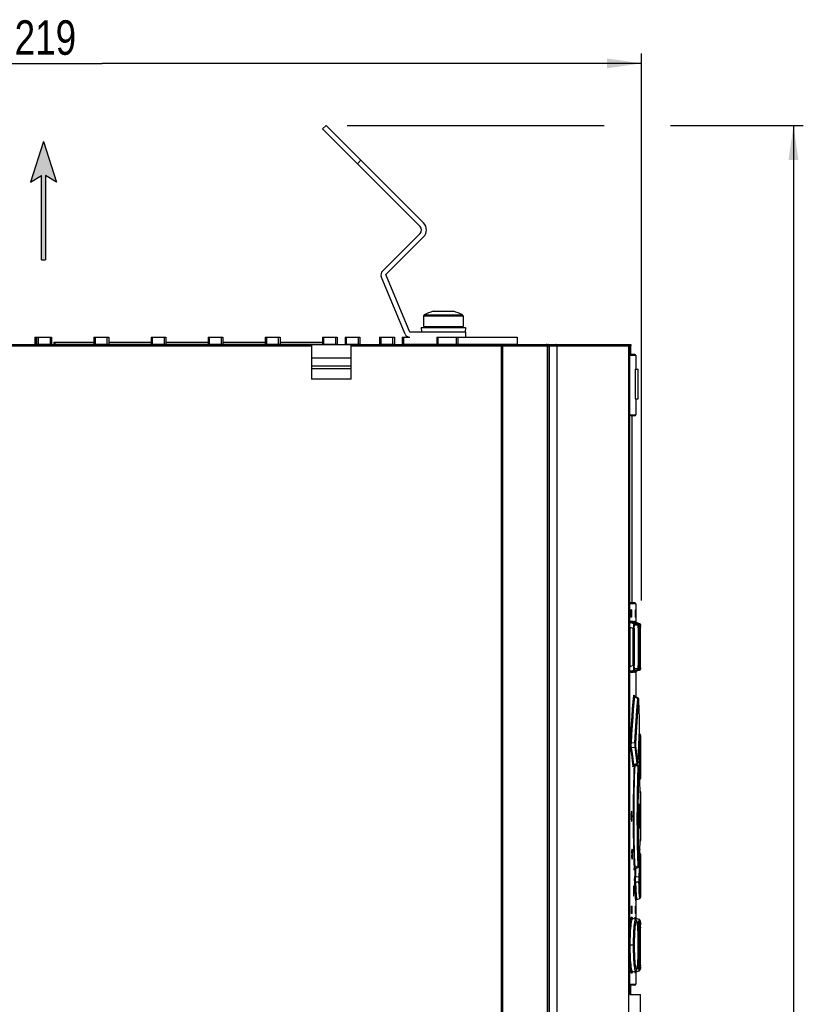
# Model space of a CAD drawing. Extents: x 0 to 594, y 0 to 420.
# Tile 13 of 37: x 260 to 339, y 205 to 305. Entities that reach past the tile are written whole.
import ezdxf

# ---------------------------------------------------------------- set-up
doc = ezdxf.new("R2010")
doc.units = 0
doc.header["$LTSCALE"] = 32.67
doc.layers.get('0').update_dxf_attribs({"linetype": 'CONTINUOUS'})
doc.styles.get("Standard").update_dxf_attribs({"font": 'txt', "width": 0.8})
doc.dimstyles.get("Standard").update_dxf_attribs({"dimtxt": 2.5, "dimasz": 2.5, "dimexe": 1.25, "dimexo": 0.625, "dimtad": 1, "dimcen": 2.5, "dimazin": 3, "dimtfac": 1, "dimtmove": 0, "dimatfit": 3})

# ---------------------------------------------------------------- blocks, each defined once
blk = doc.blocks.new('_FILLED')
at = {"color": 0, "linetype": 'BYBLOCK'}
blk.add_solid([(0, 0), (-1, 0.143), (-1, -0.143)], dxfattribs=at)
blk = doc.blocks.new('*D5')
at = {"color": 2, "linetype": 'CONTINUOUS'}
for p, q in [((213.473, 280.3), (213.473, 301.291)), ((322.973, 245.76), (322.973, 301.291)), ((213.473, 300.291), (268.223, 300.291)), ((322.973, 300.291), (268.223, 300.291))]:
    blk.add_line(p, q, dxfattribs=at)
at = {"color": 2, "linetype": 'CONTINUOUS', "xscale": 3.5, "yscale": 3.5, "zscale": 3.5, "rotation": 180}
blk.add_blockref('_FILLED', (213.473, 300.291), dxfattribs=at)
at = {"color": 2, "linetype": 'CONTINUOUS', "xscale": 3.5, "yscale": 3.5, "zscale": 3.5}
blk.add_blockref('_FILLED', (322.973, 300.291), dxfattribs=at)
at = {"color": 5, "linetype": 'CONTINUOUS', "width": 0.8}
blk.add_text('219', height=3.5, dxfattribs=at).set_placement((259.323, 301.166))
blk = doc.blocks.new('*D13')
at = {"color": 2, "linetype": 'CONTINUOUS'}
for p, q in [((293.082, 293.983), (319.189, 293.983)), ((325.897, 293.983), (339.393, 293.983)), ((338.393, 293.983), (338.393, 200.484)), ((338.393, 106.985), (338.393, 200.484)), ((254.704, 106.985), (339.393, 106.985))]:
    blk.add_line(p, q, dxfattribs=at)
at = {"color": 2, "linetype": 'CONTINUOUS', "xscale": 3.5, "yscale": 3.5, "zscale": 3.5}
for p, rotation in [((338.393, 293.983), 90), ((338.393, 106.985), 270)]:
    blk.add_blockref('_FILLED', p, dxfattribs=dict(at, rotation=rotation))
at = {"color": 5, "linetype": 'CONTINUOUS', "width": 0.8}
blk.add_text('374', height=3.5, rotation=90, dxfattribs=at).set_placement((337.518, 189.116))
blk = doc.blocks.new('ARROW_BL3', base_point=(262.253, 286.353))
at = {"color": 7, "linetype": 'CONTINUOUS'}
for p, q in [((262.253, 292.353), (260.937, 288.226)), ((262.253, 292.353), (263.57, 288.226)), ((260.937, 288.226), (262.054, 288.89)), ((262.054, 280.353), (262.054, 288.89)), ((262.453, 288.89), (262.453, 280.353)), ((263.57, 288.226), (262.453, 288.89)), ((262.054, 280.353), (262.453, 280.353))]:
    blk.add_line(p, q, dxfattribs=at)
for points in [[(260.937, 288.226), (262.253, 292.353), (262.054, 288.89)], [(262.054, 288.89), (262.253, 292.353), (262.453, 288.89)], [(262.253, 292.353), (263.57, 288.226), (262.453, 288.89)], [(262.054, 280.353), (262.054, 288.89), (262.453, 288.89)], [(262.453, 288.89), (262.453, 280.353), (262.054, 280.353)]]:
    blk.add_solid(points, dxfattribs=at)

msp = doc.modelspace()

# ---------------------------------------------------------------- linework, layer by layer
at = {"color": 7, "linetype": 'CONTINUOUS'}
for p, q in [((290.586, 293.63), (290.94, 293.983)), ((300.839, 284.084), (290.94, 293.983)), ((300.486, 283.73), (290.586, 293.63)), ((296.656, 279.193), (300.486, 283.023)), ((297.009, 278.84), (300.839, 282.669)), ((298.971, 272.799), (296.548, 278.649)), ((299.433, 272.99), (297.009, 278.84)), ((301.823, 275.115), (303.873, 275.115)), ((300.848, 274.654), (300.848, 273.565)), ((304.848, 274.654), (304.848, 273.565)), ((305.098, 272.99), (299.433, 272.99)), ((300.598, 273.479), (300.622, 272.99)), ((300.598, 273.479), (305.098, 273.479)), ((300.848, 273.565), (304.848, 273.565)), ((301.862, 273.54), (300.852, 273.492)), ((301.862, 273.54), (303.835, 273.54)), ((303.835, 273.54), (304.845, 273.492)), ((305.098, 273.479), (305.075, 272.991)), ((305.098, 272.99), (305.098, 272.49)), ((261.373, 272.49), (261.373, 271.79)), ((261.373, 272.49), (263.073, 272.49)), ((261.573, 271.74), (261.573, 272.49)), ((263.073, 272.49), (263.073, 271.79)), ((263.288, 271.99), (263.288, 271.79)), ((263.288, 271.99), (267.373, 271.99)), ((267.373, 272.49), (267.373, 271.79)), ((267.373, 272.49), (268.873, 272.49)), ((268.873, 272.49), (268.873, 271.79)), ((268.873, 271.99), (273.173, 271.99)), ((273.173, 272.49), (273.173, 271.79)), ((273.173, 272.49), (274.673, 272.49)), ((274.673, 272.49), (274.673, 271.79)), ((274.673, 271.99), (278.973, 271.99)), ((278.973, 272.49), (278.973, 271.79)), ((278.973, 272.49), (280.473, 272.49)), ((280.473, 272.49), (280.473, 271.79)), ((280.473, 271.99), (284.773, 271.99)), ((284.773, 272.49), (284.773, 271.79)), ((284.773, 272.49), (286.273, 272.49)), ((286.273, 272.49), (286.273, 271.79)), ((286.273, 271.99), (290.573, 271.99)), ((290.573, 272.49), (290.573, 271.79)), ((290.573, 272.49), (292.073, 272.49)), ((292.073, 272.49), (292.073, 271.79)), ((292.873, 272.49), (292.873, 271.79)), ((292.873, 272.49), (294.373, 272.49)), ((294.373, 272.49), (294.373, 271.79)), ((296.373, 272.49), (296.373, 271.79)), ((296.373, 272.49), (297.873, 272.49)), ((297.873, 272.49), (297.873, 271.79)), ((298.673, 272.49), (298.673, 271.79)), ((298.673, 272.49), (299.433, 272.49)), ((302.173, 272.49), (302.173, 271.79)), ((302.173, 272.49), (310.347, 272.49)), ((310.349, 272.49), (310.349, 271.79)), ((215.473, 271.74), (321.873, 271.74)), ((289.473, 271.74), (289.473, 268.24)), ((293.473, 268.24), (293.473, 271.74)), ((314.393, 150.494), (314.393, 271.615)), ((321.668, 153.225), (321.668, 271.615)), ((321.784, 205.74), (321.784, 271.615)), ((321.888, 270.74), (321.888, 271.615)), ((293.473, 270.365), (289.473, 270.365)), ((322.278, 270.74), (321.784, 270.74)), ((322.378, 270.64), (322.378, 269.24)), ((293.473, 269.532), (289.473, 269.532)), ((293.473, 269.282), (289.473, 269.282)), ((322.328, 269.24), (322.328, 266.24)), ((322.328, 269.24), (322.628, 269.24)), ((322.628, 266.24), (322.628, 269.24)), ((293.473, 268.24), (289.473, 268.24)), ((322.328, 266.24), (322.628, 266.24)), ((322.378, 266.24), (322.378, 264.615)), ((322.278, 264.515), (321.774, 264.515)), ((322.003, 245.515), (322.003, 264.515)), ((322.278, 245.515), (321.784, 245.515)), ((322.378, 245.415), (322.378, 243.601)), ((321.896, 244.765), (321.895, 244.715)), ((321.895, 244.715), (321.895, 244.165)), ((321.903, 244.815), (321.986, 244.815)), ((321.986, 244.065), (321.903, 244.065)), ((321.942, 244.764), (321.939, 244.802)), ((321.943, 244.715), (321.942, 244.764)), ((321.942, 244.116), (321.943, 244.165)), ((321.943, 244.715), (321.943, 244.165)), ((321.993, 244.165), (321.993, 244.715)), ((322.314, 244.765), (322.313, 244.715)), ((322.313, 244.715), (322.313, 244.165)), ((322.315, 244.079), (322.316, 244.065)), ((322.316, 244.815), (322.344, 244.815)), ((322.344, 244.065), (322.316, 244.065)), ((322.345, 244.802), (322.344, 244.815)), ((322.345, 244.765), (322.345, 244.802)), ((322.346, 244.715), (322.345, 244.765)), ((322.345, 244.115), (322.346, 244.165)), ((322.346, 244.165), (322.346, 244.715)), ((321.849, 243.504), (322.203, 243.504)), ((322.165, 243.393), (321.849, 243.504)), ((322.502, 243.393), (322.204, 243.504)), ((322.353, 243.504), (322.47, 243.504)), ((322.661, 243.394), (322.353, 243.504)), ((322.772, 243.394), (322.47, 243.504)), ((322.519, 243.385), (322.501, 243.393)), ((322.798, 243.381), (322.772, 243.394)), ((322.872, 243.198), (322.872, 243.225)), ((322.873, 243.141), (322.872, 243.198)), ((322.873, 243.009), (322.873, 243.141)), ((322.873, 239.067), (322.873, 243.009)), ((322.619, 242.957), (322.619, 239.164)), ((322.873, 238.954), (322.873, 239.067)), ((321.849, 238.576), (322.165, 238.687)), ((322.203, 238.576), (321.849, 238.576)), ((322.502, 238.687), (322.204, 238.576)), ((322.353, 238.576), (322.661, 238.686)), ((322.47, 238.576), (322.353, 238.576)), ((322.378, 238.479), (322.378, 235.965)), ((322.435, 238.558), (322.46, 238.572)), ((322.46, 238.572), (322.47, 238.576)), ((322.772, 238.686), (322.47, 238.576)), ((322.872, 238.891), (322.873, 238.954)), ((322.201, 236.102), (322.199, 236.107)), ((322.608, 235.848), (322.273, 236.018)), ((322.687, 235.743), (322.681, 235.765)), ((322.696, 235.665), (322.694, 235.691)), ((322.697, 235.637), (322.695, 235.669)), ((322.697, 235.62), (322.697, 235.641)), ((322.78, 232.194), (322.751, 232.204)), ((322.769, 232.497), (322.771, 232.54)), ((322.878, 232.053), (322.875, 232.085)), ((322.878, 232.045), (322.877, 229.994)), ((322.61, 229.358), (322.648, 230.242)), ((322.877, 229.994), (322.873, 229.611)), ((322.187, 228.997), (322.518, 229.16)), ((322.655, 229.005), (322.441, 229.123)), ((322.608, 229.326), (322.61, 229.358)), ((322.873, 229.611), (322.873, 229.566)), ((322.873, 229.566), (322.873, 229.49)), ((322.878, 229.44), (322.878, 228.377)), ((322.771, 228.055), (322.739, 228.821)), ((322.801, 227.221), (322.771, 228.055)), ((322.878, 228.377), (322.858, 227.708)), ((322.789, 227.554), (322.804, 227.564)), ((322.824, 226.449), (322.801, 227.221)), ((322.858, 227.689), (322.858, 227.703)), ((322.825, 226.212), (322.814, 225.466)), ((322.878, 226.303), (322.878, 221.377)), ((322.761, 225.085), (322.76, 225.061)), ((322.763, 225.09), (322.761, 225.085)), ((322.763, 225.089), (322.763, 225.09)), ((322.767, 222.69), (322.767, 224.99)), ((322.717, 224.096), (322.717, 223.584)), ((322.708, 223.769), (322.744, 223.003)), ((322.744, 223.003), (322.76, 222.619)), ((322.76, 222.619), (322.761, 222.595)), ((322.761, 222.595), (322.763, 222.59)), ((322.766, 222.644), (322.767, 222.69)), ((322.825, 221.263), (322.838, 221.275)), ((322.877, 221.36), (322.878, 221.377)), ((322.858, 219.972), (322.878, 219.303)), ((322.739, 218.86), (322.771, 219.631)), ((322.878, 219.303), (322.878, 218.24)), ((322.287, 218.471), (322.31, 218.486)), ((322.31, 218.486), (322.655, 218.675)), ((322.873, 218.19), (322.873, 218.14)), ((322.873, 218.14), (322.873, 218.09)), ((322.873, 218.09), (322.877, 217.686)), ((322.877, 217.686), (322.878, 215.635)), ((322.378, 215.235), (322.378, 213.488)), ((322.477, 215.376), (322.78, 215.486)), ((321.92, 214.665), (321.919, 214.615)), ((321.919, 214.615), (321.919, 214.065)), ((321.923, 213.979), (321.927, 213.965)), ((321.927, 214.715), (322.008, 214.715)), ((321.964, 214.665), (321.961, 214.702)), ((321.965, 214.615), (321.964, 214.665)), ((321.964, 214.015), (321.965, 214.065)), ((321.965, 214.615), (321.965, 214.065)), ((322.015, 214.065), (322.015, 214.615)), ((322.315, 214.665), (322.315, 214.615)), ((322.315, 214.615), (322.315, 214.065)), ((322.316, 213.979), (322.318, 213.965)), ((322.318, 214.715), (322.345, 214.715)), ((322.346, 214.702), (322.345, 214.715)), ((322.347, 214.665), (322.346, 214.702)), ((322.347, 214.615), (322.347, 214.665)), ((322.347, 214.065), (322.347, 214.615)), ((322.347, 214.015), (322.347, 214.065)), ((322.008, 213.965), (321.927, 213.965)), ((322.021, 213.49), (322.016, 213.497)), ((322.048, 213.465), (322.021, 213.49)), ((322.074, 213.453), (322.048, 213.466)), ((322.377, 213.342), (322.074, 213.453)), ((322.345, 213.965), (322.318, 213.965)), ((322.344, 213.543), (322.343, 213.545)), ((322.734, 213.344), (322.431, 213.454)), ((322.858, 212.895), (322.855, 212.973)), ((322.86, 212.803), (322.858, 212.895)), ((322.863, 212.698), (322.86, 212.803)), ((322.866, 212.513), (322.863, 212.698)), ((322.869, 212.215), (322.866, 212.513)), ((322.872, 211.662), (322.869, 212.215)), ((322.637, 210.827), (322.634, 211.177)), ((322.874, 210.431), (322.872, 211.662)), ((322.637, 210.646), (322.637, 210.827)), ((322.871, 209.605), (322.874, 210.431)), ((322.865, 208.899), (322.868, 209.131)), ((322.868, 209.131), (322.871, 209.605)), ((322.074, 208.027), (322.377, 208.138)), ((322.378, 207.992), (322.378, 206.79)), ((322.381, 207.995), (322.419, 208.021)), ((322.419, 208.021), (322.432, 208.026)), ((322.432, 208.026), (322.734, 208.137)), ((322.86, 208.654), (322.862, 208.768)), ((322.862, 208.768), (322.865, 208.899)), ((322.278, 206.69), (321.784, 206.69)), ((321.888, 205.74), (321.888, 206.69)), ((321.784, 205.74), (322.873, 205.74)), ((322.873, 203.743), (322.873, 205.74))]:
    msp.add_line(p, q, dxfattribs=at)
at = {"color": 9, "linetype": 'CONTINUOUS'}
for p, q in [((294.475, 290.448), (294.122, 290.094)), ((300.848, 274.654), (304.848, 274.654)), ((300.9, 274.742), (304.797, 274.742)), ((261.523, 271.74), (261.523, 272.49)), ((261.723, 272.49), (261.723, 271.74)), ((262.923, 272.49), (262.923, 271.74)), ((263.438, 271.74), (263.438, 271.99)), ((267.523, 271.74), (267.523, 272.49)), ((268.723, 271.74), (268.723, 272.49)), ((273.323, 271.74), (273.323, 272.49)), ((274.523, 271.74), (274.523, 272.49)), ((279.123, 271.74), (279.123, 272.49)), ((280.323, 271.74), (280.323, 272.49)), ((284.923, 271.74), (284.923, 272.49)), ((286.123, 271.74), (286.123, 272.49)), ((290.723, 271.74), (290.723, 272.49)), ((291.923, 271.74), (291.923, 272.49)), ((293.023, 271.74), (293.023, 272.49)), ((294.223, 271.74), (294.223, 272.49)), ((296.523, 271.74), (296.523, 272.49)), ((297.723, 271.74), (297.723, 272.49)), ((298.823, 271.74), (298.823, 272.49)), ((302.323, 271.74), (302.323, 272.49)), ((304.187, 271.74), (304.187, 272.49)), ((304.329, 272.49), (304.329, 271.79)), ((215.473, 271.615), (289.473, 271.615)), ((261.373, 271.79), (263.073, 271.79)), ((263.288, 271.79), (292.073, 271.79)), ((292.873, 271.79), (294.373, 271.79)), ((293.473, 271.615), (321.668, 271.615)), ((296.373, 271.79), (297.873, 271.79)), ((298.673, 271.79), (310.347, 271.79)), ((308.73, 271.74), (308.73, 150.444)), ((308.85, 271.615), (308.85, 150.444)), ((313.405, 271.679), (313.399, 271.689)), ((313.464, 271.74), (313.483, 271.739)), ((313.546, 271.615), (313.546, 150.492)), ((313.586, 271.615), (313.586, 150.494)), ((321.784, 271.615), (321.888, 271.615)), ((322.378, 270.64), (321.784, 270.64)), ((322.335, 269.24), (322.335, 266.24)), ((322.585, 269.24), (322.585, 266.24)), ((321.805, 264.615), (322.378, 264.615)), ((321.784, 245.472), (321.792, 245.464)), ((321.792, 245.464), (321.805, 245.415)), ((322.378, 245.415), (321.805, 245.415)), ((321.993, 244.715), (321.943, 244.715)), ((321.943, 244.165), (321.993, 244.165)), ((322.346, 244.715), (322.313, 244.715)), ((322.313, 244.165), (322.346, 244.165)), ((321.784, 243.645), (322.105, 243.645)), ((321.79, 243.055), (321.79, 239.025)), ((321.79, 243.055), (322.133, 242.935)), ((322.105, 243.645), (322.117, 243.586)), ((322.117, 243.586), (322.151, 243.536)), ((322.151, 243.536), (322.203, 243.504)), ((322.5, 243.394), (322.165, 243.393)), ((322.203, 243.504), (322.203, 243.504)), ((322.237, 243.492), (322.239, 243.534)), ((322.239, 243.534), (322.246, 243.616)), ((322.246, 243.616), (322.254, 243.645)), ((322.254, 243.645), (322.371, 243.645)), ((322.267, 243.585), (322.254, 243.645)), ((322.598, 243.253), (322.263, 243.253)), ((322.302, 243.535), (322.267, 243.585)), ((322.353, 243.504), (322.302, 243.535)), ((322.418, 243.536), (322.47, 243.504)), ((322.47, 243.504), (322.47, 243.504)), ((322.501, 243.393), (322.5, 243.394)), ((322.772, 243.394), (322.661, 243.394)), ((322.87, 243.253), (322.759, 243.253)), ((322.772, 243.394), (322.772, 243.394)), ((322.772, 243.394), (322.822, 243.363)), ((322.873, 243.053), (322.873, 243.009)), ((322.133, 242.935), (322.231, 242.935)), ((322.133, 239.145), (322.133, 242.935)), ((322.231, 242.935), (322.231, 239.145)), ((322.619, 242.957), (322.618, 242.916)), ((322.618, 242.916), (322.619, 242.916)), ((322.619, 242.939), (322.647, 242.929)), ((322.647, 242.929), (322.745, 242.929)), ((322.647, 239.151), (322.647, 242.929)), ((322.745, 242.929), (322.745, 239.151)), ((322.133, 239.145), (321.79, 239.025)), ((322.231, 239.145), (322.133, 239.145)), ((322.619, 239.164), (322.618, 239.164)), ((322.618, 239.164), (322.619, 239.128)), ((322.647, 239.151), (322.619, 239.141)), ((322.745, 239.151), (322.647, 239.151)), ((322.105, 238.435), (321.784, 238.435)), ((322.117, 238.495), (322.105, 238.435)), ((322.152, 238.545), (322.117, 238.495)), ((322.203, 238.576), (322.152, 238.545)), ((322.165, 238.687), (322.5, 238.686)), ((322.203, 238.576), (322.203, 238.576)), ((322.238, 238.55), (322.237, 238.588)), ((322.254, 238.435), (322.266, 238.494)), ((322.371, 238.435), (322.254, 238.435)), ((322.263, 238.827), (322.598, 238.827)), ((322.266, 238.494), (322.301, 238.543)), ((322.301, 238.543), (322.353, 238.576)), ((322.384, 238.495), (322.371, 238.435)), ((322.419, 238.545), (322.384, 238.495)), ((322.47, 238.576), (322.419, 238.545)), ((322.47, 238.576), (322.47, 238.576)), ((322.552, 238.719), (322.5, 238.686)), ((322.5, 238.686), (322.501, 238.687)), ((322.661, 238.686), (322.772, 238.686)), ((322.759, 238.827), (322.87, 238.827)), ((322.772, 238.686), (322.772, 238.686)), ((322.87, 238.827), (322.858, 238.768)), ((322.873, 238.92), (322.872, 238.891)), ((322.276, 235.962), (322.585, 235.803)), ((322.488, 234.584), (322.585, 235.803)), ((322.586, 234.467), (322.684, 235.685)), ((322.67, 235.735), (322.684, 235.685)), ((322.697, 235.616), (322.697, 235.637)), ((322.697, 235.616), (322.697, 235.62)), ((322.379, 233.011), (322.488, 234.584)), ((322.279, 231.303), (322.379, 233.011)), ((322.749, 233.713), (322.75, 233.686)), ((322.729, 231.266), (322.769, 231.999)), ((322.769, 232.506), (322.769, 232.497)), ((322.769, 232.506), (322.769, 232.497)), ((322.769, 231.999), (322.78, 232.194)), ((322.771, 232.764), (322.771, 232.761)), ((322.771, 232.764), (322.771, 232.761)), ((322.771, 232.556), (322.772, 232.621)), ((322.771, 232.54), (322.771, 232.556)), ((322.772, 232.692), (322.772, 232.706)), ((322.772, 232.621), (322.772, 232.648)), ((322.867, 231.863), (322.878, 232.053)), ((322.279, 231.303), (321.941, 231.259)), ((322.46, 230.423), (322.383, 230.974)), ((322.692, 230.499), (322.729, 231.266)), ((322.791, 230.388), (322.828, 231.143)), ((322.828, 231.143), (322.867, 231.863)), ((321.955, 230.813), (322.285, 230.854)), ((322.285, 230.854), (322.362, 230.303)), ((322.638, 230.011), (322.692, 230.009)), ((322.66, 230.519), (322.648, 230.242)), ((322.692, 230.499), (322.66, 230.5)), ((322.692, 230.009), (322.717, 229.218)), ((322.123, 229), (322.121, 228.976)), ((322.496, 229.2), (322.186, 229.047)), ((322.291, 228.451), (322.313, 229.059)), ((322.313, 229.059), (322.627, 228.882)), ((322.595, 229.32), (322.582, 229.271)), ((322.611, 229.386), (322.61, 229.358)), ((322.611, 229.38), (322.611, 229.386)), ((322.717, 229.218), (322.725, 228.919)), ((322.739, 228.814), (322.739, 228.82)), ((322.771, 228.055), (322.772, 228.024)), ((322.854, 227.734), (322.837, 228.525)), ((322.8, 227.235), (322.801, 227.221)), ((322.858, 227.703), (322.858, 227.707)), ((322.824, 226.449), (322.824, 226.445)), ((322.824, 226.449), (322.824, 226.445)), ((322.864, 225.24), (322.874, 226.022)), ((322.874, 226.022), (322.878, 226.303)), ((322.767, 224.99), (322.757, 224.99)), ((322.858, 224.427), (322.864, 225.24)), ((322.857, 223.547), (322.858, 224.427)), ((322.805, 223.84), (322.857, 223.84)), ((322.861, 222.697), (322.857, 223.547)), ((322.757, 222.69), (322.767, 222.69)), ((322.869, 221.997), (322.861, 222.697)), ((322.878, 221.377), (322.869, 221.997)), ((322.824, 221.235), (322.824, 221.231)), ((322.824, 221.235), (322.824, 221.231)), ((322.801, 220.465), (322.8, 220.445)), ((322.858, 219.972), (322.858, 219.993)), ((322.858, 219.973), (322.858, 219.977)), ((322.627, 218.798), (322.595, 219.822)), ((322.772, 219.656), (322.771, 219.631)), ((322.22, 218.429), (322.215, 218.535)), ((322.247, 218.503), (322.241, 218.403)), ((322.302, 218.48), (322.276, 217.759)), ((322.627, 218.798), (322.313, 218.621)), ((322.717, 218.462), (322.692, 217.671)), ((322.725, 218.759), (322.717, 218.462)), ((322.739, 218.866), (322.737, 218.836)), ((322.739, 218.86), (322.739, 218.866)), ((322.79, 217.573), (322.816, 218.364)), ((322.692, 217.671), (322.375, 217.66)), ((322.419, 216.355), (322.377, 217.173)), ((322.81, 216.891), (322.791, 217.292)), ((322.477, 215.376), (322.419, 216.355)), ((322.78, 215.486), (322.745, 216.109)), ((322.844, 216.241), (322.81, 216.891)), ((322.878, 215.627), (322.844, 216.241)), ((322.015, 214.615), (321.965, 214.615)), ((321.965, 214.065), (322.015, 214.065)), ((322.347, 214.615), (322.315, 214.615)), ((322.315, 214.065), (322.347, 214.065)), ((322.299, 213.371), (322.309, 213.475)), ((322.286, 211.881), (322.3, 212.135)), ((322.859, 212.851), (322.86, 212.803)), ((322.865, 212.583), (322.866, 212.513)), ((322.626, 211.669), (322.627, 211.61)), ((322.632, 211.346), (322.632, 211.325)), ((322.635, 211.033), (322.637, 210.827)), ((322.26, 210.74), (321.784, 210.74)), ((322.632, 210.153), (322.632, 210.128)), ((322.636, 210.74), (322.637, 210.646)), ((322.747, 210.74), (322.637, 210.74)), ((322.874, 210.444), (322.874, 210.431)), ((322.202, 209.261), (322.188, 209.529)), ((322.627, 209.868), (322.626, 209.806)), ((322.03, 208.005), (322.007, 207.929)), ((322.309, 208.005), (322.299, 208.11)), ((322.407, 208.141), (322.406, 208.154)), ((322.857, 208.558), (322.855, 208.514)), ((322.861, 208.713), (322.86, 208.654)), ((321.784, 206.79), (322.378, 206.79))]:
    msp.add_line(p, q, dxfattribs=at)
for points in [[(304.376, 271.74), (304.358, 271.744), (304.342, 271.755), (304.332, 271.771), (304.329, 271.79)], [(308.73, 271.74), (308.754, 271.738), (308.779, 271.729), (308.803, 271.714), (308.826, 271.69), (308.843, 271.657), (308.85, 271.615)], [(310.397, 271.74), (310.378, 271.744), (310.362, 271.755), (310.351, 271.771), (310.347, 271.79)], [(313.344, 271.731), (313.331, 271.736), (313.316, 271.739), (313.298, 271.74)], [(313.379, 271.71), (313.368, 271.719), (313.356, 271.726), (313.344, 271.731)], [(313.398, 271.69), (313.389, 271.701), (313.379, 271.71)], [(313.417, 271.654), (313.412, 271.667), (313.405, 271.679)], [(313.423, 271.615), (313.422, 271.628), (313.42, 271.642), (313.417, 271.654)], [(313.546, 271.615), (313.546, 271.63), (313.544, 271.643), (313.542, 271.656), (313.539, 271.668), (313.534, 271.68), (313.53, 271.691), (313.524, 271.701), (313.518, 271.71), (313.511, 271.718), (313.504, 271.725), (313.496, 271.73), (313.487, 271.735), (313.477, 271.739), (313.464, 271.74)], [(313.483, 271.739), (313.498, 271.735), (313.512, 271.73), (313.523, 271.725), (313.534, 271.718), (313.544, 271.71), (313.553, 271.701), (313.561, 271.691), (313.569, 271.68), (313.575, 271.668), (313.58, 271.656), (313.583, 271.643), (313.585, 271.63), (313.586, 271.615)], [(321.805, 264.615), (321.79, 264.564), (321.784, 264.558)], [(321.784, 264.573), (321.786, 264.584), (321.805, 264.615)], [(321.805, 245.415), (321.786, 245.446), (321.784, 245.457)], [(321.849, 243.504), (321.798, 243.536), (321.784, 243.556)], [(321.784, 243.309), (321.787, 243.35), (321.793, 243.403), (321.803, 243.447), (321.815, 243.479), (321.831, 243.499), (321.849, 243.504)], [(321.79, 243.055), (321.784, 243.14), (321.784, 243.143)], [(322.105, 243.645), (322.117, 243.615), (322.12, 243.585)], [(322.165, 243.393), (322.165, 243.366), (322.162, 243.299), (322.155, 243.198), (322.145, 243.074), (322.133, 242.935)], [(322.263, 243.252), (322.251, 243.311), (322.216, 243.361), (322.165, 243.393)], [(322.231, 242.935), (322.234, 243.062), (322.24, 243.161), (322.25, 243.228), (322.263, 243.253)], [(322.328, 243.458), (322.334, 243.486), (322.353, 243.504)], [(322.371, 243.645), (322.384, 243.586), (322.418, 243.536)], [(322.5, 243.394), (322.551, 243.362), (322.586, 243.312), (322.598, 243.253)], [(322.598, 243.253), (322.606, 243.227), (322.608, 243.223)], [(322.611, 243.193), (322.613, 243.156), (322.617, 243.049), (322.618, 243.013)], [(322.661, 243.394), (322.667, 243.366), (322.669, 243.299), (322.665, 243.197), (322.658, 243.071), (322.647, 242.929)], [(322.759, 243.253), (322.747, 243.312), (322.713, 243.361), (322.661, 243.394)], [(322.745, 242.929), (322.746, 243.059), (322.749, 243.161), (322.754, 243.228), (322.759, 243.253)], [(322.823, 243.362), (322.858, 243.312), (322.87, 243.253)], [(322.87, 243.253), (322.872, 243.227), (322.872, 243.198)], [(322.873, 243.162), (322.873, 243.157), (322.873, 243.141)], [(321.784, 238.937), (321.784, 238.94), (321.79, 239.025)], [(322.133, 239.145), (322.145, 239.002), (322.155, 238.878), (322.162, 238.778), (322.165, 238.714), (322.165, 238.687)], [(322.263, 238.827), (322.25, 238.854), (322.24, 238.922), (322.234, 239.023), (322.231, 239.145)], [(322.618, 239.072), (322.617, 239.029), (322.613, 238.921), (322.606, 238.852), (322.598, 238.827)], [(322.647, 239.151), (322.658, 239.006), (322.666, 238.879), (322.669, 238.778), (322.667, 238.713), (322.661, 238.686)], [(322.759, 238.827), (322.754, 238.853), (322.749, 238.922), (322.746, 239.025), (322.745, 239.151)], [(321.849, 238.576), (321.831, 238.581), (321.815, 238.601), (321.803, 238.633), (321.793, 238.677), (321.787, 238.73), (321.784, 238.771)], [(321.784, 238.525), (321.797, 238.543), (321.849, 238.576)], [(322.12, 238.495), (322.116, 238.464), (322.105, 238.435)], [(322.165, 238.687), (322.215, 238.718), (322.25, 238.767), (322.263, 238.828)], [(322.254, 238.435), (322.246, 238.465), (322.238, 238.55)], [(322.353, 238.576), (322.333, 238.596), (322.328, 238.622)], [(322.598, 238.827), (322.586, 238.769), (322.552, 238.72)], [(322.661, 238.686), (322.712, 238.718), (322.747, 238.767), (322.759, 238.827)], [(322.858, 238.768), (322.824, 238.719), (322.772, 238.686)], [(322.872, 238.875), (322.872, 238.852), (322.87, 238.827)], [(321.842, 231.33), (321.896, 232.267), (321.952, 233.155), (322.01, 233.987), (322.068, 234.755), (322.124, 235.455), (322.178, 236.081)], [(322.178, 236.081), (322.185, 236.14), (322.193, 236.15), (322.2, 236.11), (322.201, 236.102)], [(322.178, 236.081), (322.191, 236.032), (322.225, 235.99), (322.276, 235.962)], [(322.276, 235.962), (322.272, 236.009), (322.273, 236.018)], [(322.108, 233.89), (322.166, 234.65), (322.223, 235.342), (322.276, 235.962)], [(322.608, 235.848), (322.602, 235.845), (322.585, 235.803)], [(322.585, 235.803), (322.635, 235.776), (322.67, 235.735)], [(322.695, 235.669), (322.694, 235.676), (322.691, 235.709), (322.687, 235.711), (322.684, 235.685)], [(322.378, 231.23), (322.476, 232.905), (322.586, 234.467)], [(321.941, 231.259), (321.994, 232.188), (322.051, 233.067), (322.108, 233.89)], [(321.857, 230.693), (321.846, 230.791), (321.839, 230.913), (321.836, 231.053), (321.837, 231.195), (321.842, 231.33)], [(321.941, 231.259), (321.892, 231.276), (321.857, 231.301), (321.842, 231.33)], [(321.955, 230.813), (321.941, 230.85), (321.931, 230.892), (321.924, 230.938), (321.92, 230.986), (321.918, 231.037), (321.919, 231.09), (321.923, 231.145), (321.93, 231.201), (321.941, 231.259)], [(322.279, 231.303), (322.29, 231.181), (322.294, 231.055), (322.293, 230.942), (322.285, 230.854)], [(322.378, 231.23), (322.363, 231.259), (322.328, 231.285), (322.279, 231.303)], [(322.285, 230.854), (322.334, 230.881), (322.369, 230.923), (322.383, 230.974)], [(322.383, 230.974), (322.378, 231.025), (322.375, 231.09), (322.375, 231.16), (322.378, 231.23)], [(321.857, 230.693), (321.87, 230.742), (321.905, 230.785), (321.955, 230.813)], [(321.857, 230.693), (321.941, 230.105), (322.018, 229.516), (322.088, 228.926)], [(322.186, 229.047), (322.117, 229.636), (322.04, 230.225), (321.955, 230.813)], [(322.362, 230.303), (322.432, 229.751), (322.496, 229.2)], [(322.595, 229.32), (322.531, 229.872), (322.46, 230.423)], [(322.692, 230.499), (322.706, 230.39), (322.71, 230.26), (322.705, 230.126), (322.692, 230.009)], [(322.791, 230.388), (322.778, 230.434), (322.743, 230.473), (322.692, 230.499)], [(322.692, 230.009), (322.742, 230.031), (322.777, 230.066), (322.79, 230.107)], [(322.79, 230.107), (322.788, 230.178), (322.788, 230.254), (322.789, 230.326), (322.791, 230.388)], [(322.837, 228.525), (322.816, 229.316), (322.79, 230.107)], [(322.186, 229.047), (322.136, 229.019), (322.102, 228.977), (322.088, 228.926)], [(322.121, 228.976), (322.114, 228.899), (322.105, 228.864), (322.096, 228.874), (322.088, 228.926)], [(322.21, 229.008), (322.193, 228.53), (322.172, 227.874), (322.154, 227.184), (322.139, 226.468), (322.127, 225.732), (322.119, 224.983), (322.115, 224.224), (322.115, 223.461), (322.119, 222.7), (322.127, 221.949), (322.139, 221.215), (322.154, 220.5), (322.172, 219.81), (322.193, 219.152), (322.215, 218.535)], [(322.187, 228.997), (322.185, 229.001), (322.186, 229.047)], [(322.582, 229.271), (322.547, 229.228), (322.496, 229.2)], [(322.496, 229.2), (322.513, 229.163), (322.518, 229.16)], [(322.607, 229.33), (322.603, 229.3), (322.599, 229.297), (322.595, 229.32)], [(322.655, 229.005), (322.655, 229.004), (322.646, 228.967), (322.627, 228.882)], [(322.313, 218.621), (322.291, 219.229), (322.27, 219.876), (322.252, 220.554), (322.237, 221.257), (322.225, 221.979), (322.217, 222.716), (322.213, 223.462), (322.213, 224.212), (322.217, 224.959), (322.225, 225.697), (322.237, 226.421), (322.252, 227.125), (322.27, 227.804), (322.291, 228.451)], [(322.56, 226.269), (322.59, 227.655), (322.627, 228.882)], [(322.627, 228.882), (322.677, 228.863), (322.712, 228.834), (322.726, 228.798)], [(322.726, 218.881), (322.693, 219.92), (322.666, 221.049), (322.646, 222.321), (322.638, 223.592), (322.642, 224.91), (322.658, 226.206), (322.688, 227.573), (322.726, 228.799)], [(322.726, 228.799), (322.729, 228.853), (322.732, 228.873), (322.735, 228.861), (322.739, 228.814)], [(322.854, 227.734), (322.842, 227.693), (322.807, 227.658), (322.785, 227.648)], [(322.854, 227.734), (322.856, 227.689), (322.857, 227.68), (322.858, 227.708)], [(322.595, 219.822), (322.568, 220.951), (322.548, 222.256), (322.54, 223.567), (322.544, 224.932), (322.56, 226.269)], [(322.785, 220.032), (322.806, 220.023), (322.841, 219.988), (322.854, 219.946)], [(322.857, 220), (322.856, 219.99), (322.854, 219.946)], [(322.816, 218.364), (322.837, 219.155), (322.854, 219.946)], [(322.313, 218.621), (322.263, 218.601), (322.228, 218.57), (322.215, 218.535)], [(322.241, 218.403), (322.234, 218.357), (322.227, 218.366), (322.22, 218.429)], [(322.31, 218.486), (322.306, 218.489), (322.305, 218.503), (322.305, 218.53), (322.308, 218.569), (322.313, 218.621)], [(322.375, 217.66), (322.405, 218.502), (322.406, 218.538)], [(322.726, 218.881), (322.712, 218.846), (322.677, 218.817), (322.627, 218.798)], [(322.627, 218.798), (322.643, 218.725), (322.652, 218.684), (322.655, 218.675)], [(322.735, 218.819), (322.732, 218.807), (322.728, 218.829), (322.726, 218.881)], [(322.278, 217.063), (322.274, 217.187), (322.271, 217.33), (322.271, 217.485), (322.273, 217.63), (322.276, 217.759)], [(322.375, 217.66), (322.325, 217.683), (322.29, 217.717), (322.276, 217.759)], [(322.278, 217.063), (322.291, 217.109), (322.325, 217.147), (322.377, 217.173)], [(322.378, 215.236), (322.356, 215.605), (322.321, 216.229), (322.278, 217.063)], [(322.377, 217.173), (322.366, 217.22), (322.358, 217.272), (322.352, 217.326), (322.35, 217.381), (322.35, 217.437), (322.352, 217.494), (322.357, 217.55), (322.364, 217.607), (322.375, 217.66)], [(322.377, 217.173), (322.482, 217.176), (322.692, 217.181)], [(322.79, 217.573), (322.777, 217.613), (322.743, 217.648), (322.692, 217.671)], [(322.692, 217.671), (322.705, 217.552), (322.71, 217.418), (322.706, 217.288), (322.692, 217.181)], [(322.692, 217.181), (322.743, 217.206), (322.777, 217.245), (322.791, 217.292)], [(322.745, 216.109), (322.712, 216.771), (322.692, 217.181)], [(322.791, 217.292), (322.789, 217.356), (322.788, 217.43), (322.789, 217.504), (322.79, 217.573)], [(321.784, 212.57), (321.805, 212.811), (321.828, 213.025), (321.852, 213.209), (321.878, 213.359), (321.904, 213.474), (321.93, 213.552), (321.957, 213.59), (321.982, 213.59), (322.006, 213.552), (322.027, 213.485)], [(321.819, 210.74), (321.821, 211.057), (321.827, 211.366), (321.836, 211.666), (321.848, 211.955), (321.864, 212.228), (321.882, 212.482), (321.903, 212.712), (321.926, 212.916), (321.95, 213.09), (321.976, 213.232), (322.002, 213.34), (322.029, 213.413), (322.055, 213.449), (322.074, 213.453)], [(322.188, 211.947), (322.202, 212.217), (322.219, 212.465), (322.237, 212.687), (322.258, 212.88), (322.279, 213.043), (322.302, 213.173), (322.325, 213.267), (322.348, 213.324), (322.372, 213.343), (322.377, 213.342)], [(322.3, 212.135), (322.317, 212.371), (322.335, 212.581), (322.356, 212.764), (322.378, 212.92), (322.401, 213.043), (322.423, 213.131), (322.447, 213.184), (322.47, 213.202), (322.492, 213.184), (322.514, 213.131), (322.534, 213.043), (322.553, 212.92), (322.57, 212.765)], [(322.309, 213.475), (322.319, 213.552), (322.328, 213.59), (322.336, 213.59), (322.344, 213.552), (322.345, 213.54)], [(322.406, 213.326), (322.408, 213.349), (322.427, 213.449), (322.431, 213.454)], [(322.661, 211.949), (322.667, 212.22), (322.674, 212.467), (322.682, 212.689), (322.691, 212.882), (322.7, 213.045), (322.708, 213.174), (322.717, 213.267), (322.726, 213.324), (322.734, 213.344)], [(322.747, 210.74), (322.748, 211.035), (322.75, 211.327), (322.754, 211.613), (322.759, 211.884), (322.766, 212.138), (322.773, 212.374), (322.781, 212.584), (322.789, 212.766), (322.798, 212.921), (322.807, 213.044), (322.816, 213.131), (322.824, 213.185), (322.832, 213.203), (322.84, 213.185)], [(322.843, 213.175), (322.846, 213.132), (322.848, 213.118)], [(322.849, 213.094), (322.852, 213.044), (322.854, 213.008)], [(322.855, 212.973), (322.857, 212.92), (322.858, 212.895)], [(322.579, 212.677), (322.585, 212.582), (322.586, 212.578)], [(322.593, 212.472), (322.599, 212.372), (322.6, 212.357)], [(322.606, 212.234), (322.61, 212.137), (322.612, 212.104)], [(322.162, 210.74), (322.163, 211.054), (322.168, 211.361), (322.177, 211.66), (322.188, 211.947)], [(322.26, 210.74), (322.261, 211.035), (322.266, 211.326), (322.275, 211.61), (322.286, 211.881)], [(322.617, 211.966), (322.62, 211.882), (322.622, 211.821)], [(322.649, 210.74), (322.65, 211.055), (322.652, 211.363), (322.656, 211.662), (322.661, 211.949)], [(322.074, 208.027), (322.054, 208.031), (322.028, 208.068), (322.002, 208.141), (321.976, 208.25), (321.95, 208.392), (321.926, 208.566), (321.903, 208.77), (321.882, 208.999), (321.864, 209.251), (321.848, 209.523), (321.836, 209.812), (321.827, 210.114), (321.821, 210.425), (321.819, 210.74)], [(322.188, 209.529), (322.177, 209.816), (322.169, 210.115), (322.164, 210.424), (322.162, 210.74)], [(322.3, 209.346), (322.286, 209.6), (322.275, 209.872), (322.266, 210.157), (322.261, 210.448), (322.26, 210.74)], [(322.636, 210.469), (322.635, 210.445), (322.634, 210.296)], [(322.667, 209.259), (322.661, 209.527), (322.656, 209.814), (322.652, 210.114), (322.65, 210.424), (322.649, 210.74)], [(322.847, 208.354), (322.846, 208.347), (322.839, 208.295), (322.832, 208.277), (322.824, 208.296), (322.816, 208.349), (322.807, 208.437), (322.798, 208.561), (322.789, 208.716), (322.781, 208.899), (322.773, 209.109), (322.765, 209.344), (322.759, 209.599), (322.754, 209.871), (322.75, 210.156), (322.748, 210.447), (322.747, 210.74)], [(322.377, 208.138), (322.372, 208.137), (322.349, 208.156), (322.326, 208.212), (322.302, 208.306), (322.28, 208.435), (322.258, 208.597), (322.237, 208.792), (322.219, 209.015), (322.202, 209.261)], [(322.57, 208.714), (322.553, 208.559), (322.534, 208.436), (322.514, 208.348), (322.492, 208.295), (322.47, 208.278), (322.447, 208.296), (322.424, 208.349), (322.4, 208.438), (322.377, 208.561), (322.355, 208.717), (322.335, 208.9), (322.316, 209.111), (322.3, 209.346)], [(322.6, 209.12), (322.599, 209.107), (322.593, 209.005)], [(322.612, 209.372), (322.61, 209.342), (322.606, 209.242)], [(322.622, 209.655), (322.62, 209.596), (322.617, 209.51)], [(322.734, 208.136), (322.726, 208.155), (322.717, 208.211), (322.709, 208.305), (322.7, 208.434), (322.691, 208.596), (322.682, 208.79), (322.674, 209.012), (322.667, 209.259)], [(322.007, 207.929), (321.982, 207.89), (321.956, 207.89), (321.93, 207.929), (321.904, 208.006), (321.878, 208.12), (321.852, 208.271), (321.828, 208.455), (321.805, 208.669), (321.784, 208.91)], [(322.345, 207.94), (322.344, 207.929), (322.336, 207.89), (322.328, 207.89), (322.319, 207.928), (322.309, 208.005)], [(322.432, 208.026), (322.426, 208.031), (322.417, 208.068), (322.407, 208.141)], [(322.586, 208.899), (322.585, 208.897), (322.579, 208.801)], [(322.854, 208.475), (322.852, 208.435), (322.849, 208.38)]]:
    msp.add_lwpolyline(points, dxfattribs=at)
at = {"color": 7, "linetype": 'CONTINUOUS'}
for points in [[(313.424, 271.615), (313.42, 271.647), (313.403, 271.685), (313.374, 271.715), (313.337, 271.734), (313.298, 271.74)], [(313.423, 150.438), (313.424, 150.485), (313.424, 271.615)], [(314.393, 271.615), (314.388, 271.651), (314.373, 271.68), (314.354, 271.703), (314.331, 271.72), (314.306, 271.731), (314.281, 271.738), (314.256, 271.74)], [(321.685, 271.74), (321.68, 271.734), (321.675, 271.716), (321.672, 271.688), (321.669, 271.653), (321.668, 271.615)], [(321.784, 271.615), (321.784, 271.653), (321.781, 271.688), (321.778, 271.716), (321.773, 271.734), (321.769, 271.74)], [(321.873, 271.74), (321.877, 271.734), (321.882, 271.716), (321.885, 271.688), (321.887, 271.653), (321.888, 271.615)], [(321.895, 244.165), (321.896, 244.115), (321.899, 244.079), (321.903, 244.065)], [(321.903, 244.815), (321.899, 244.801), (321.896, 244.765)], [(321.936, 244.065), (321.939, 244.078), (321.942, 244.116)], [(321.993, 244.715), (321.992, 244.765), (321.99, 244.801), (321.986, 244.815)], [(321.986, 244.065), (321.99, 244.079), (321.992, 244.115), (321.993, 244.165)], [(322.313, 244.165), (322.314, 244.115), (322.315, 244.079)], [(322.316, 244.815), (322.315, 244.802), (322.314, 244.765)], [(322.344, 244.065), (322.345, 244.079), (322.345, 244.115)], [(322.203, 243.504), (322.197, 243.506), (322.163, 243.526), (322.139, 243.551), (322.124, 243.574), (322.119, 243.588), (322.118, 243.59)], [(322.4, 243.557), (322.389, 243.575), (322.38, 243.594), (322.375, 243.612), (322.373, 243.624), (322.373, 243.628), (322.373, 243.629)], [(322.47, 243.504), (322.459, 243.508), (322.434, 243.523), (322.415, 243.539), (322.4, 243.557)], [(322.595, 243.294), (322.581, 243.324), (322.556, 243.358), (322.519, 243.385)], [(322.615, 243.114), (322.613, 243.156), (322.611, 243.193), (322.608, 243.223), (322.605, 243.248), (322.601, 243.27), (322.595, 243.294)], [(322.619, 242.957), (322.618, 243.013), (322.617, 243.065), (322.615, 243.114)], [(322.862, 243.301), (322.853, 243.323), (322.839, 243.345), (322.82, 243.365), (322.798, 243.381)], [(322.872, 243.225), (322.871, 243.236), (322.871, 243.245), (322.871, 243.252), (322.87, 243.259), (322.87, 243.268), (322.868, 243.281), (322.862, 243.301)], [(322.608, 238.859), (322.611, 238.889), (322.613, 238.926), (322.615, 238.97)], [(322.615, 238.97), (322.617, 239.019), (322.618, 239.072), (322.619, 239.128), (322.619, 239.164)], [(322.119, 238.492), (322.118, 238.49), (322.12, 238.495)], [(322.12, 238.495), (322.127, 238.51), (322.141, 238.532), (322.165, 238.555), (322.198, 238.574), (322.203, 238.576)], [(322.373, 238.453), (322.373, 238.452), (322.373, 238.452), (322.373, 238.457), (322.375, 238.469), (322.381, 238.487)], [(322.381, 238.487), (322.389, 238.506), (322.401, 238.524), (322.416, 238.542), (322.435, 238.558)], [(322.501, 238.687), (322.519, 238.695), (322.557, 238.723), (322.582, 238.757), (322.595, 238.787), (322.601, 238.811), (322.605, 238.833), (322.608, 238.859)], [(322.772, 238.686), (322.776, 238.688), (322.8, 238.7), (322.819, 238.715), (322.836, 238.731), (322.849, 238.75), (322.859, 238.769), (322.865, 238.789), (322.869, 238.806), (322.87, 238.817), (322.871, 238.825), (322.871, 238.832), (322.871, 238.84), (322.872, 238.85), (322.872, 238.861), (322.872, 238.891)], [(322.22, 236.064), (322.207, 236.086), (322.201, 236.102)], [(322.273, 236.018), (322.242, 236.039), (322.22, 236.064)], [(322.648, 235.818), (322.62, 235.84), (322.608, 235.848)], [(322.649, 235.816), (322.622, 235.839), (322.608, 235.848)], [(322.681, 235.765), (322.668, 235.792), (322.648, 235.818)], [(322.694, 235.691), (322.692, 235.709), (322.691, 235.725), (322.687, 235.743)], [(322.694, 235.688), (322.693, 235.706), (322.691, 235.722), (322.688, 235.74)], [(322.771, 232.764), (322.75, 233.686), (322.724, 234.691), (322.697, 235.62)], [(322.648, 230.242), (322.69, 231.105), (322.732, 231.875), (322.769, 232.497)], [(322.772, 232.648), (322.772, 232.706), (322.771, 232.764)], [(322.771, 232.54), (322.772, 232.591), (322.772, 232.648)], [(322.875, 232.085), (322.861, 232.123), (322.836, 232.158), (322.801, 232.184), (322.78, 232.194)], [(322.114, 228.913), (322.114, 228.911), (322.114, 228.914), (322.118, 228.925), (322.129, 228.945), (322.15, 228.971), (322.181, 228.994), (322.187, 228.997)], [(322.518, 229.16), (322.537, 229.172), (322.565, 229.197)], [(322.565, 229.197), (322.585, 229.226), (322.597, 229.255), (322.603, 229.28), (322.606, 229.301), (322.608, 229.326)], [(322.721, 228.933), (322.707, 228.958), (322.686, 228.982), (322.659, 229.003), (322.655, 229.005)], [(322.873, 229.49), (322.873, 229.454), (322.874, 229.44)], [(322.739, 228.82), (322.738, 228.829), (322.737, 228.852), (322.735, 228.872), (322.733, 228.89), (322.729, 228.909), (322.721, 228.933)], [(322.789, 227.554), (322.803, 227.563), (322.82, 227.58)], [(322.804, 227.564), (322.82, 227.581), (322.834, 227.599)], [(322.82, 227.58), (322.833, 227.598), (322.843, 227.617), (322.851, 227.636), (322.855, 227.653), (322.856, 227.665)], [(322.834, 227.599), (322.844, 227.618), (322.851, 227.637), (322.855, 227.654), (322.856, 227.666), (322.857, 227.674)], [(322.857, 227.674), (322.858, 227.682), (322.858, 227.691)], [(322.825, 226.212), (322.826, 226.292), (322.826, 226.376), (322.824, 226.445)], [(322.878, 226.303), (322.877, 226.323), (322.872, 226.347), (322.862, 226.372), (322.847, 226.395), (322.827, 226.415), (322.825, 226.417)], [(322.708, 223.911), (322.726, 224.294), (322.76, 225.061)], [(322.767, 224.99), (322.766, 225.036), (322.765, 225.071), (322.763, 225.089)], [(322.814, 225.466), (322.807, 224.667), (322.805, 223.84), (322.807, 223.014)], [(321.945, 224.273), (321.935, 224.16), (321.928, 224.011), (321.925, 223.84)], [(321.952, 223.84), (321.95, 224.009), (321.944, 224.161), (321.939, 224.21)], [(321.965, 224.34), (321.958, 224.332), (321.945, 224.273)], [(322.002, 223.84), (322, 224.01), (321.994, 224.16), (321.984, 224.272), (321.972, 224.332), (321.965, 224.34)], [(321.925, 223.84), (321.928, 223.67), (321.935, 223.52), (321.945, 223.408)], [(321.939, 223.47), (321.944, 223.519), (321.95, 223.67), (321.952, 223.84)], [(321.945, 223.408), (321.958, 223.348), (321.965, 223.34)], [(321.965, 223.34), (321.972, 223.348), (321.984, 223.407), (321.994, 223.52), (322, 223.669), (322.002, 223.84)], [(322.708, 223.911), (322.707, 223.89), (322.706, 223.866), (322.706, 223.84)], [(322.706, 223.84), (322.706, 223.814), (322.707, 223.79), (322.708, 223.769)], [(322.807, 223.014), (322.814, 222.214), (322.825, 221.468)], [(322.763, 222.59), (322.763, 222.591), (322.765, 222.609), (322.766, 222.644)], [(322.771, 219.631), (322.801, 220.465), (322.824, 221.231)], [(322.824, 221.235), (322.826, 221.305), (322.826, 221.391), (322.825, 221.468)], [(322.838, 221.275), (322.854, 221.295), (322.865, 221.316), (322.873, 221.338), (322.877, 221.36)], [(322, 220.42), (321.99, 220.308), (321.983, 220.159), (321.981, 219.988)], [(321.981, 219.988), (321.983, 219.817), (321.99, 219.668), (322, 219.555)], [(322.003, 219.987), (322.001, 220.157), (321.995, 220.308), (321.993, 220.338)], [(321.993, 219.637), (321.995, 219.666), (322.001, 219.817), (322.003, 219.988)], [(322.018, 220.487), (322.012, 220.48), (322, 220.42)], [(322.053, 219.988), (322.051, 220.158), (322.045, 220.308), (322.036, 220.42), (322.024, 220.48), (322.018, 220.487)], [(322.018, 219.488), (322.024, 219.495), (322.036, 219.555), (322.045, 219.667), (322.051, 219.817), (322.053, 219.988)], [(322.846, 220.058), (322.837, 220.076), (322.825, 220.093), (322.811, 220.109), (322.793, 220.124), (322.789, 220.127)], [(322.858, 219.977), (322.858, 219.982), (322.858, 219.993), (322.857, 220.003), (322.857, 220.013), (322.855, 220.025), (322.851, 220.041), (322.846, 220.058)], [(322, 219.555), (322.012, 219.495), (322.018, 219.488)], [(322.239, 218.395), (322.239, 218.394), (322.239, 218.397), (322.243, 218.409), (322.251, 218.427), (322.266, 218.449), (322.287, 218.471)], [(322.655, 218.675), (322.679, 218.692), (322.7, 218.713), (322.716, 218.737), (322.725, 218.759)], [(322.725, 218.759), (322.731, 218.779), (322.734, 218.797), (322.736, 218.815), (322.737, 218.836), (322.739, 218.86)], [(322.874, 218.24), (322.873, 218.227), (322.873, 218.19)], [(322.158, 216.671), (322.15, 216.559), (322.145, 216.41), (322.144, 216.239)], [(322.144, 216.239), (322.145, 216.068), (322.15, 215.919), (322.158, 215.806)], [(322.172, 216.738), (322.167, 216.731), (322.158, 216.671)], [(322.198, 216.239), (322.197, 216.409), (322.192, 216.559), (322.185, 216.671), (322.177, 216.731), (322.172, 216.738)], [(322.172, 215.739), (322.177, 215.746), (322.185, 215.806), (322.192, 215.918), (322.197, 216.068), (322.198, 216.239)], [(322.158, 215.806), (322.167, 215.746), (322.172, 215.739)], [(322.378, 215.235), (322.383, 215.272), (322.398, 215.31)], [(322.398, 215.31), (322.425, 215.343), (322.46, 215.369), (322.477, 215.376)], [(322.78, 215.486), (322.801, 215.496), (322.836, 215.522), (322.861, 215.557), (322.875, 215.595), (322.878, 215.627)], [(321.919, 214.065), (321.92, 214.015), (321.923, 213.979)], [(321.927, 214.715), (321.923, 214.701), (321.92, 214.665)], [(321.958, 213.965), (321.961, 213.978), (321.964, 214.015)], [(322.015, 214.615), (322.014, 214.665), (322.012, 214.702), (322.008, 214.715)], [(322.008, 213.965), (322.012, 213.978), (322.014, 214.015), (322.015, 214.065)], [(322.318, 214.715), (322.316, 214.702), (322.315, 214.665)], [(322.315, 214.065), (322.315, 214.015), (322.316, 213.979)], [(322.345, 213.965), (322.346, 213.979), (322.347, 214.015)], [(322.432, 213.454), (322.42, 213.458), (322.381, 213.485), (322.358, 213.513), (322.348, 213.533), (322.344, 213.543)], [(322.634, 211.177), (322.632, 211.346), (322.629, 211.51), (322.626, 211.669), (322.622, 211.821), (322.617, 211.966), (322.612, 212.104), (322.606, 212.234), (322.6, 212.357), (322.593, 212.472), (322.586, 212.578), (322.579, 212.677), (322.571, 212.767), (322.563, 212.849), (322.554, 212.923), (322.545, 212.99), (322.536, 213.049), (322.526, 213.101), (322.515, 213.148), (322.503, 213.189), (322.489, 213.226), (322.471, 213.262), (322.442, 213.3), (322.393, 213.336), (322.377, 213.342)], [(322.785, 213.312), (322.785, 213.313), (322.747, 213.338), (322.734, 213.344)], [(322.855, 212.973), (322.854, 213.008), (322.852, 213.039), (322.851, 213.068), (322.849, 213.094), (322.848, 213.118), (322.846, 213.139), (322.844, 213.158), (322.843, 213.175), (322.841, 213.191), (322.838, 213.206), (322.835, 213.221), (322.831, 213.237), (322.824, 213.256), (322.811, 213.282), (322.786, 213.312)], [(322.377, 208.138), (322.393, 208.144), (322.441, 208.18), (322.471, 208.217), (322.489, 208.253), (322.503, 208.291), (322.515, 208.332), (322.525, 208.378), (322.535, 208.43), (322.545, 208.489), (322.554, 208.555), (322.562, 208.629), (322.571, 208.711), (322.579, 208.801), (322.586, 208.899), (322.593, 209.005), (322.6, 209.12), (322.606, 209.242), (322.612, 209.372), (322.617, 209.51), (322.622, 209.655), (322.626, 209.806), (322.629, 209.964), (322.632, 210.128), (322.634, 210.296), (322.637, 210.646)], [(322.02, 207.992), (322.016, 207.983), (322.021, 207.99), (322.048, 208.015), (322.074, 208.027)], [(322.343, 207.935), (322.343, 207.934), (322.344, 207.937), (322.348, 207.947), (322.358, 207.967), (322.381, 207.995), (322.42, 208.022), (322.432, 208.026)], [(322.734, 208.136), (322.744, 208.141), (322.785, 208.168), (322.812, 208.2), (322.826, 208.227), (322.832, 208.247), (322.836, 208.263), (322.839, 208.279), (322.841, 208.295), (322.843, 208.312), (322.845, 208.332), (322.847, 208.354), (322.849, 208.38), (322.851, 208.408), (322.852, 208.44), (322.854, 208.475), (322.855, 208.514), (322.857, 208.556), (322.86, 208.654)]]:
    msp.add_lwpolyline(points, dxfattribs=at)
for centre, radius, start, end in [((300.132, 283.377), 1, 315, 45), ((300.132, 283.377), 0.5, 315, 45), ((297.009, 278.84), 0.5, 135, 202.5), ((302.848, 271.249), 4, 104.84767, 119.15537), ((302.848, 271.249), 4, 60.84463, 75.15233), ((300.948, 274.654), 0.1, 119.15535, 180), ((304.748, 274.654), 0.1, 0, 60.84465), ((301.873, 273.515), 0.05, 30.63636, 70.88933), ((303.823, 273.515), 0.05, 109.11067, 149.36364), ((299.433, 272.99), 0.5, 202.5, 270), ((261.323, 271.79), 0.05, 270, 360), ((261.523, 271.79), 0.05, 297.24173, 360), ((263.123, 271.79), 0.05, 180, 270), ((263.238, 271.79), 0.05, 270, 360), ((267.323, 271.79), 0.05, 270, 360), ((268.923, 271.79), 0.05, 180, 270), ((273.123, 271.79), 0.05, 270, 360), ((274.723, 271.79), 0.05, 180, 270), ((278.923, 271.79), 0.05, 270, 360), ((280.523, 271.79), 0.05, 180, 270), ((284.723, 271.79), 0.05, 270, 360), ((286.323, 271.79), 0.05, 180, 270), ((290.523, 271.79), 0.05, 270, 360), ((292.123, 271.79), 0.05, 180, 270), ((292.823, 271.79), 0.05, 270, 360), ((294.423, 271.79), 0.05, 180, 270), ((296.323, 271.79), 0.05, 270, 360), ((297.923, 271.79), 0.05, 180, 270), ((298.623, 271.79), 0.05, 270, 360), ((302.123, 271.79), 0.05, 270, 360), ((310.399, 271.79), 0.05, 180, 269.99996), ((322.278, 270.64), 0.1, 0, 89.99997), ((322.278, 264.615), 0.1, 270.00006, 360), ((322.278, 245.415), 0.1, 0, 89.99994), ((322.278, 206.79), 0.1, 270.00003, 360)]:
    msp.add_arc(centre, radius, start, end, dxfattribs=at)

# ---------------------------------------------------------------- block references
at = {"color": 2, "linetype": 'CONTINUOUS'}
msp.add_blockref('ARROW_BL3', (262.253, 286.353), dxfattribs=at)

# ---------------------------------------------------------------- dimensions: what is measured, and where the dimension line sits
for base, p1, p2, angle, picture, middle in [((213.473, 300.291), (322.973, 245.76), (213.473, 280.3), 180, '*D5', (263.523, 302.916)), ((338.393, 106.985), (293.082, 293.983), (254.704, 106.985), 270, '*D13', (335.768, 193.316))]:
    dim = msp.add_linear_dim(base=base, p1=p1, p2=p2, angle=angle, dimstyle='Standard', dxfattribs=at)
    dim.commit()
    dim.dimension.update_dxf_attribs({"geometry": picture, "text_midpoint": middle, "dimtype": 128})

doc.saveas('drawing.dxf')
